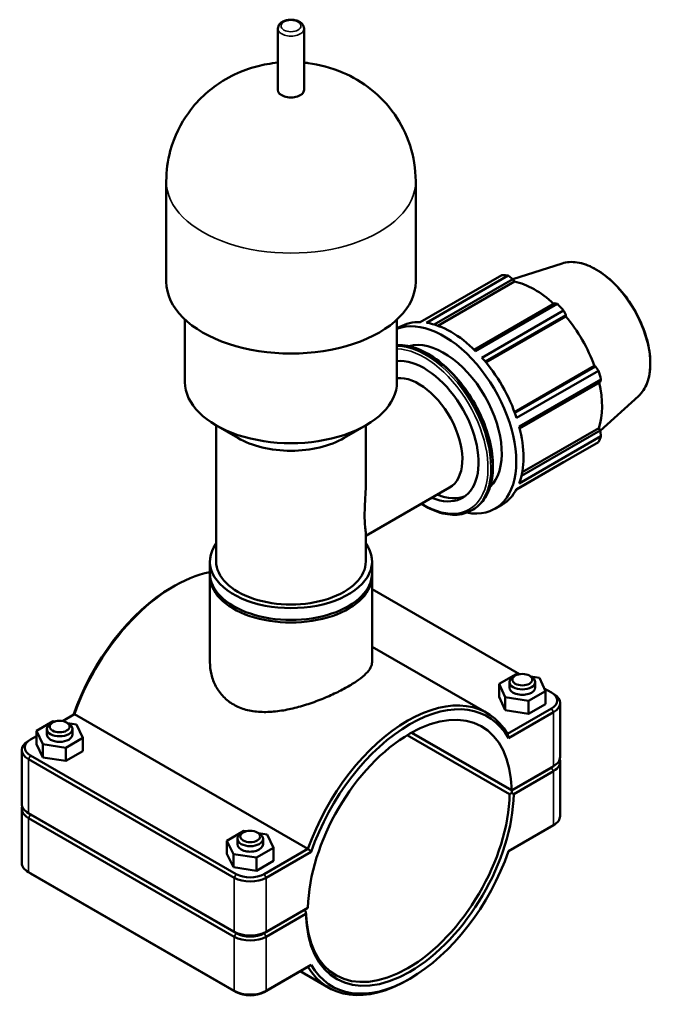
# Model space of a CAD drawing. Header units: millimetres. Extents: x 0 to 1021, y -20 to 1487.
# Tile 6 of 7: x 822 to 1021, y 764 to 1071. Entities that reach past the tile are written whole.
import ezdxf

# ---------------------------------------------------------------- set-up
doc = ezdxf.new("R2010")
doc.units = ezdxf.units.MM
doc.layers.add('Visible (ISO)', color=7, linetype='Continuous', lineweight=50)
doc.layers.add('Visible Narrow (ISO)', color=7, linetype='Continuous', lineweight=35)

msp = doc.modelspace()

# ---------------------------------------------------------------- linework, layer by layer
at = {"layer": 'Visible (ISO)'}
for p, q in [((902.78, 1049.48), (902.78, 1068.61)), ((910.97, 1049.48), (910.97, 1068.61)), ((867.923, 989.635), (867.923, 1020.982)), ((945.827, 989.635), (945.827, 1020.982)), ((991.539, 995.339), (976.151, 990.443)), ((947.23, 977.008), (972.772, 991.716)), ((974.747, 991.525), (949.206, 976.816)), ((951.638, 976.253), (976.206, 990.4)), ((952.723, 975.894), (976.658, 989.676)), ((976.206, 990.4), (976.658, 989.676)), ((989.27, 982.877), (964.119, 968.394)), ((964.529, 967.992), (990.071, 982.7)), ((992.046, 980.617), (966.505, 965.908)), ((873.766, 958.288), (873.766, 977.819)), ((939.984, 958.288), (939.984, 977.819)), ((967.569, 964.676), (992.769, 979.187)), ((967.758, 964.449), (992.702, 978.814)), ((992.769, 979.187), (992.702, 978.814)), ((939.984, 974.992), (940.898, 975.519)), ((976.705, 948.948), (1001.651, 963.314)), ((1002.006, 963.187), (976.806, 948.675)), ((1001.651, 963.314), (1002.006, 963.187)), ((977.34, 947.141), (1002.881, 961.849)), ((1003.7, 959.094), (978.158, 944.386)), ((978.303, 943.824), (1003.455, 958.308)), ((1015.397, 953.908), (1003.471, 943.086)), ((890.286, 940.847), (883.373, 944.858)), ((883.504, 902.321), (883.504, 944.783)), ((923.465, 940.847), (930.377, 944.858)), ((930.246, 926.99), (930.246, 944.783)), ((979.108, 930.165), (1003.055, 943.955)), ((1003.055, 943.955), (1003.455, 943.204)), ((978.158, 926.669), (1003.7, 941.377)), ((1003.455, 943.204), (978.879, 929.051)), ((1002.881, 939.565), (977.34, 924.856)), ((977.303, 924.786), (992.046, 933.277)), ((930.246, 910.302), (956.408, 925.367)), ((970.574, 918.754), (972.837, 920.057)), ((963.328, 918.274), (963.787, 918.539)), ((930.246, 902.321), (930.246, 911.008)), ((881.556, 898.642), (881.556, 902.321)), ((932.194, 898.642), (932.194, 902.321)), ((881.556, 870.886), (881.556, 897.825)), ((932.194, 870.886), (932.194, 897.825)), ((869.619, 894.191), (870.253, 894.558)), ((932.194, 893.653), (978.25, 867.131)), ((932.194, 875.698), (968.064, 855.041)), ((971.902, 864.11), (977.238, 867.15)), ((976.941, 866.679), (976.302, 866.308)), ((977.238, 867.15), (977.871, 867.05)), ((981.342, 866.679), (981.981, 866.308)), ((971.902, 860.022), (971.902, 864.11)), ((973.806, 859.929), (971.902, 864.11)), ((975.141, 864.686), (975.141, 862.969)), ((981.758, 866.437), (984.477, 866.009)), ((983.141, 864.686), (983.141, 862.969)), ((984.477, 866.009), (986.381, 861.828)), ((986.381, 861.828), (981.045, 858.788)), ((985.997, 862.67), (988.228, 861.385)), ((986.381, 857.74), (986.381, 861.828)), ((988.244, 861.376), (988.883, 861.005)), ((973.806, 855.841), (971.902, 860.022)), ((981.045, 858.788), (973.806, 859.929)), ((973.806, 855.841), (973.806, 859.929)), ((981.045, 854.7), (981.045, 858.788)), ((986.381, 857.74), (981.045, 854.7)), ((990.929, 841.263), (990.929, 858.145)), ((835.5, 852.472), (839.211, 854.609)), ((839.211, 854.609), (912.185, 812.587)), ((981.045, 854.7), (973.806, 855.841)), ((988.228, 856.377), (974.539, 848.494)), ((974.783, 847.166), (988.864, 855.275)), ((832.627, 852.479), (827.349, 849.406)), ((832.408, 852.02), (831.769, 851.649)), ((833.291, 852.378), (832.627, 852.479)), ((836.809, 852.02), (837.448, 851.649)), ((839.887, 851.382), (837.211, 851.786)), ((841.869, 847.214), (839.887, 851.382)), ((827.349, 849.406), (829.33, 845.237)), ((827.349, 845.318), (827.349, 849.406)), ((830.609, 848.31), (830.609, 850.027)), ((838.609, 848.31), (838.609, 850.027)), ((975.818, 830.795), (944.479, 848.842)), ((975.811, 830.875), (944.547, 848.879)), ((825.506, 846.717), (824.867, 846.346)), ((825.522, 846.726), (827.349, 847.778)), ((829.33, 841.15), (827.349, 845.318)), ((829.33, 845.237), (836.59, 844.141)), ((829.33, 841.15), (829.33, 845.237)), ((836.59, 844.141), (841.869, 847.214)), ((841.869, 843.126), (841.869, 847.214)), ((943.203, 848.099), (975.174, 829.689)), ((822.821, 826.604), (822.821, 843.486)), ((836.59, 840.053), (836.59, 844.141)), ((841.869, 843.126), (836.59, 840.053)), ((824.886, 840.616), (889.162, 803.601)), ((889.798, 804.704), (825.522, 841.718)), ((836.59, 840.053), (829.33, 841.15)), ((990.929, 822.827), (990.929, 839.71)), ((988.864, 838.392), (975.811, 830.875)), ((975.818, 830.877), (988.228, 838.023)), ((988.228, 837.941), (975.818, 830.795)), ((976.447, 829.689), (988.864, 836.839)), ((988.244, 838.033), (988.883, 838.403)), ((975.811, 830.875), (975.818, 830.877)), ((975.818, 830.795), (975.814, 830.06)), ((822.821, 808.168), (822.821, 825.051)), ((825.506, 823.374), (824.867, 823.744)), ((889.162, 786.719), (824.886, 823.733)), ((824.886, 822.18), (889.162, 785.166)), ((825.522, 823.364), (889.798, 786.35)), ((889.798, 786.268), (825.522, 823.282)), ((892.166, 818.193), (886.887, 815.12)), ((891.947, 817.734), (891.308, 817.363)), ((892.83, 818.093), (892.166, 818.193)), ((896.348, 817.734), (896.986, 817.363)), ((899.426, 817.096), (896.75, 817.501)), ((974.782, 811.844), (988.228, 819.587)), ((988.864, 819.957), (974.783, 811.848)), ((988.244, 819.597), (988.883, 819.968)), ((886.887, 815.12), (888.868, 810.951)), ((886.887, 811.032), (886.887, 815.12)), ((890.147, 814.024), (890.147, 815.741)), ((898.147, 814.024), (898.147, 815.741)), ((901.407, 812.928), (899.426, 817.096)), ((896.129, 809.855), (901.407, 812.928)), ((912.185, 812.587), (898.496, 804.704)), ((899.132, 803.601), (913.213, 811.71)), ((901.407, 808.84), (901.407, 812.928)), ((888.868, 806.864), (886.887, 811.032)), ((888.868, 810.951), (896.129, 809.855)), ((888.868, 806.864), (888.868, 810.951)), ((896.129, 805.767), (896.129, 809.855)), ((901.407, 808.84), (896.129, 805.767)), ((825.506, 804.938), (824.867, 805.309)), ((889.162, 768.283), (824.886, 805.298)), ((896.129, 805.767), (888.868, 806.864)), ((825.522, 804.928), (889.798, 767.914)), ((898.496, 786.35), (910.906, 793.496)), ((910.906, 793.414), (898.496, 786.268)), ((912.185, 794.236), (899.132, 786.719)), ((910.835, 793.455), (910.906, 793.414)), ((911.549, 793.049), (910.839, 793.458)), ((910.906, 793.496), (912.185, 794.236)), ((911.544, 793.049), (910.906, 793.414)), ((899.132, 785.166), (911.549, 792.316)), ((898.496, 767.914), (912.185, 775.797)), ((913.213, 776.392), (899.132, 768.283)), ((909.737, 774.388), (918.66, 769.25)), ((944.131, 772.123), (943.497, 771.755))]:
    msp.add_line(p, q, dxfattribs=at)
for centre, major_axis, ratio, start_param, end_param in [((906.875, 1049.48), (-4.095, 0), 0.5758617, 0, 3.1415927), ((906.875, 989.635), (-38.952, 0), 0.5758617, 0, 3.1415927), ((982.409, 962.496), (-15.969, 27.731), 0.5780931, 5.8451561, 5.9396837), ((982.985, 962.828), (14.851, -25.79), 0.5780931, 2.0696433, 2.6635608), ((982.409, 962.496), (15.969, -27.731), 0.5780931, 1.9181653, 2.0126929), ((954.605, 946.485), (-15.969, 27.731), 0.5780931, 2.680115, 6.2022385), ((982.985, 962.828), (14.851, -25.79), 0.5780931, 1.2672974, 1.8781627), ((956.867, 947.788), (-15.969, 27.731), 0.5780931, 5.9396837, 6.2831853), ((956.867, 947.788), (15.969, -27.731), 0.5780931, 2.0126929, 2.7035635), ((954.605, 946.485), (-12.775, 22.185), 0.5780931, 3.2821048, 6.1426732), ((948.503, 942.971), (-11.977, 20.798), 0.5780931, 2.4980915, 6.0256281), ((956.867, 947.788), (15.969, -27.731), 0.5780931, 1.2272947, 1.9181653), ((946.827, 942.006), (-9.581, 16.638), 0.5780931, 3.1415927, 6.0279278), ((982.409, 962.496), (15.969, -27.731), 0.5780931, 1.1327672, 1.2272947), ((906.875, 958.288), (-33.109, 0), 0.5758617, 0, 3.1415927), ((982.985, 962.828), (14.851, -25.79), 0.5780931, 0.4818993, 1.0759774), ((956.867, 947.788), (15.969, -27.731), 0.5780931, 0.4418966, 1.1327672), ((906.875, 950.327), (23.371, 0), 0.5758617, 3.9231383, 5.5016397), ((982.409, 962.496), (15.969, -27.731), 0.5780931, 0.347369, 0.4418966), ((950.221, 943.96), (11.977, -20.798), 0.5780931, 5.6396842, 6.21171), ((956.867, 947.788), (15.969, -27.731), 0.5780931, 0, 0.347369), ((906.875, 902.321), (-25.319, 0), 0.5758617, 5.8883942, 9.8195691), ((906.875, 902.321), (-23.371, 0), 0.5758617, 0, 3.1415927), ((870.388, 854.168), (24.702, 42.896), 0.5780931, 0.4587197, 1.8823989), ((906.875, 897.825), (-25.319, 0), 0.5758617, 6.2551453, 9.452818), ((906.875, 898.642), (-25.319, 0), 0.5758617, 0, 3.1415927), ((869.752, 854.535), (-24.253, -42.116), 0.5780931, 3.9289245, 5.0352196), ((979.141, 864.686), (4, 0), 0.5758617, 2.360047, 7.0647309), ((979.141, 862.969), (-4, 0), 0.5758617, 0, 3.1415927), ((983.879, 858.881), (6.15, 0), 0.5758617, 5.4977871, 7.0685835), ((983.879, 858.145), (7.05, 0), 0.5758617, 5.4977871, 7.0647309), ((943.362, 812.145), (24.702, 42.896), 0.5780931, 5.9677153, 8.1655843), ((943.998, 811.779), (22.456, 38.996), 0.5780931, 5.5169661, 8.6163334), ((943.998, 811.779), (24.253, 42.116), 0.5780931, 5.9564074, 8.1768921), ((834.609, 850.027), (-4, 0), 0.5758617, 5.5016397, 10.2063236), ((834.609, 848.31), (4, 0), 0.5758617, 3.1415927, 6.2831853), ((829.871, 843.486), (-7.05, 0), 0.5758617, 5.5016397, 7.0685835), ((829.871, 844.222), (-6.15, 0), 0.5758617, 5.4977871, 7.0685835), ((983.879, 841.263), (7.05, 0), 0.5758617, 5.4977871, 6.2831853), ((983.879, 839.71), (7.05, 0), 0.5758617, 5.4977871, 6.4756781), ((983.879, 840.445), (-6.15, 0), 0.5758617, 2.3561945, 2.5412767), ((983.879, 840.527), (6.15, 0), 0.5758617, 5.4977871, 5.5016397), ((943.326, 812.166), (-45, -26.014), 0.0016725, 2.3763391, 2.3763403), ((943.998, 811.779), (-22.906, -39.776), 0.5780931, 5.5165521, 8.6167474), ((943.362, 812.145), (-22.456, -38.996), 0.5780931, 5.5169649, 8.6163346), ((829.871, 825.051), (-7.05, 0), 0.5758617, 6.0906925, 7.0685835), ((829.871, 826.604), (-7.05, 0), 0.5758617, 0, 0.7853982), ((829.871, 825.786), (-6.15, 0), 0.5758617, 0.600316, 0.7853982), ((829.871, 825.868), (6.15, 0), 0.5758617, 3.9231383, 3.9269908), ((983.879, 822.827), (7.05, 0), 0.5758617, 5.4977871, 6.2831853), ((983.879, 822.091), (6.15, 0), 0.5758617, 5.4977871, 5.5016397), ((894.147, 815.741), (-4, 0), 0.5758617, 5.5016397, 10.2063236), ((894.147, 814.024), (4, 0), 0.5758617, 3.1415926, 6.2831853), ((943.998, 811.779), (-24.253, -42.116), 0.5780931, 5.9564074, 8.1768921), ((829.871, 808.168), (-7.05, 0), 0.5758617, 0, 0.7853982), ((829.871, 807.432), (6.15, 0), 0.5758617, 3.9231383, 3.9269908), ((894.147, 806.472), (7.05, 0), 0.5758617, 3.9269908, 5.4977871), ((894.147, 807.208), (-6.15, 0), 0.5758617, 0.7853982, 2.3561945), ((894.147, 789.59), (-7.05, 0), 0.5758617, 0.7853982, 2.3561945), ((894.147, 788.036), (7.05, 0), 0.5758617, 3.9269908, 5.4977871), ((894.147, 788.854), (6.15, 0), 0.5758617, 3.9269908, 5.4977871), ((894.147, 788.772), (-6.15, 0), 0.5758617, 0.7853982, 2.3561945), ((943.362, 812.145), (-24.702, -42.896), 0.5780931, 5.9677153, 7.0705172), ((894.147, 771.154), (-7.05, 0), 0.5758617, 0.7853982, 2.3561945), ((894.147, 770.418), (6.15, 0), 0.5758617, 3.9269908, 5.4977871)]:
    msp.add_ellipse(centre, major_axis=major_axis, ratio=ratio, start_param=start_param, end_param=end_param, dxfattribs=at)
for centre in [(979.141, 865.421), (834.609, 850.762), (894.147, 816.477)]:
    msp.add_ellipse(centre, major_axis=(3.1, 0), ratio=0.5758617, dxfattribs=at)
for points, knots in [([(910.97, 1068.61), (910.97, 1068.877), (910.916, 1069.142), (910.712, 1069.65), (910.556, 1069.888), (910.139, 1070.352), (909.864, 1070.564), (909.21, 1070.94), (908.821, 1071.092), (907.994, 1071.309), (907.557, 1071.371), (906.681, 1071.405), (906.242, 1071.376), (905.392, 1071.23), (904.981, 1071.111), (904.221, 1070.779), (903.87, 1070.564), (903.305, 1070.043), (903.078, 1069.744), (902.836, 1069.15), (902.78, 1068.881), (902.78, 1068.61)], [5.4977871, 5.4977871, 5.4977871, 5.4977871, 5.724757, 5.724757, 5.9743286, 5.9743286, 6.2836461, 6.2836461, 6.6418961, 6.6418961, 7.0028229, 7.0028229, 7.3592266, 7.3592266, 7.7178935, 7.7178935, 8.0806027, 8.0806027, 8.4086935, 8.4086935, 8.6393798, 8.6393798, 8.6393798, 8.6393798]), ([(902.78, 1057.997), (901.671, 1057.888), (900.553, 1057.734), (895.151, 1056.754), (890.63, 1055.368), (882.093, 1050.109), (878.262, 1047.051), (872.511, 1039.069), (870.425, 1035.058), (868.369, 1027.437), (867.923, 1024.213), (867.923, 1020.982)], [7.2374827, 7.2374827, 7.2374827, 7.2374827, 7.3738835, 7.3738835, 7.8876822, 7.8876822, 8.2460525, 8.2460525, 8.4852607, 8.4852607, 8.6393798, 8.6393798, 8.6393798, 8.6393798]), ([(945.827, 1020.982), (945.827, 1024.851), (945.18, 1028.704), (942.862, 1035.857), (941.151, 1039.095), (937.025, 1045.016), (934.556, 1047.487), (929.021, 1051.973), (925.994, 1053.642), (919.275, 1056.543), (915.708, 1057.404), (911.822, 1057.907), (911.395, 1057.955), (910.97, 1057.997)], [5.4977871, 5.4977871, 5.4977871, 5.4977871, 5.6823238, 5.6823238, 5.8793857, 5.8793857, 6.1155373, 6.1155373, 6.4251025, 6.4251025, 6.8473657, 6.8473657, 6.8996842, 6.8996842, 6.8996842, 6.8996842]), ([(991.539, 995.339), (992.984, 995.799), (994.587, 995.896), (998.007, 995.378), (999.831, 994.734), (1003.499, 992.758), (1005.343, 991.416), (1008.846, 988.18), (1010.505, 986.287), (1013.475, 982.145), (1014.785, 979.898), (1016.93, 975.269), (1017.764, 972.89), (1018.87, 968.23), (1019.141, 965.95), (1019.08, 961.717), (1018.749, 959.762), (1017.497, 956.402), (1016.582, 954.988), (1015.407, 953.917), (1015.402, 953.912), (1015.397, 953.908)], [5.6249709, 5.6249709, 5.6249709, 5.6249709, 5.9314049, 5.9314049, 6.2509755, 6.2509755, 6.575394, 6.575394, 6.8994588, 6.8994588, 7.2228872, 7.2228872, 7.5462961, 7.5462961, 7.8703122, 7.8703122, 8.1947749, 8.1947749, 8.5148199, 8.5148199, 8.5160634, 8.5160634, 8.5160634, 8.5160634]), ([(939.984, 969.844), (940.076, 969.848), (940.168, 969.851), (942.22, 969.895), (944.314, 969.485), (948.628, 967.813), (950.85, 966.531), (955.168, 963.23), (957.264, 961.21), (961.115, 956.644), (962.871, 954.1), (965.871, 948.742), (967.115, 945.929), (968.967, 940.311), (969.574, 937.507), (970.084, 932.183), (969.985, 929.664), (969.074, 925.172), (968.262, 923.196), (966.206, 920.319), (965.081, 919.284), (963.787, 918.539)], [5.7913987, 5.7913987, 5.7913987, 5.7913987, 5.8063048, 5.8063048, 6.1217514, 6.1217514, 6.4447817, 6.4447817, 6.7684363, 6.7684363, 7.0914614, 7.0914614, 7.4142435, 7.4142435, 7.7373378, 7.7373378, 8.061055, 8.061055, 8.3836422, 8.3836422, 8.6413135, 8.6413135, 8.6413135, 8.6413135]), ([(930.246, 926.99), (930.246, 926.054), (930.223, 925.114), (930.133, 922.808), (930.051, 921.455), (929.92, 918.896), (929.874, 917.691), (929.874, 915.524), (929.92, 914.596), (930.051, 913.036), (930.133, 912.401), (930.223, 911.542), (930.246, 911.25), (930.246, 911.008)], [5.1791268, 5.1791268, 5.1791268, 5.1791268, 5.447741, 5.447741, 5.8452543, 5.8452543, 6.2427676, 6.2427676, 6.6402808, 6.6402808, 7.0377941, 7.0377941, 7.3064083, 7.3064083, 7.3064083, 7.3064083]), ([(963.328, 918.274), (961.788, 917.388), (960.013, 916.916), (956.151, 916.833), (954.056, 917.243), (950.487, 918.627), (949.032, 919.373), (947.59, 920.289)], [2.3581282, 2.3581282, 2.3581282, 2.3581282, 2.66471212, 2.66471212, 2.98015878, 2.98015878, 3.1929947, 3.1929947, 3.1929947, 3.1929947]), ([(881.556, 870.886), (881.556, 869.631), (881.704, 868.326), (882.331, 865.755), (882.81, 864.488), (884.087, 862.125), (884.887, 861.027), (886.754, 859.106), (887.822, 858.283), (888.972, 857.621)], [13.6370312, 13.6370312, 13.6370312, 13.6370312, 14.1249115, 14.1249115, 14.6127918, 14.6127918, 15.1006721, 15.1006721, 15.5885524, 15.5885524, 15.5885524, 15.5885524]), ([(888.972, 857.621), (890.122, 856.959), (891.415, 856.423), (894.21, 855.659), (895.713, 855.43), (898.828, 855.263), (900.444, 855.324), (903.683, 855.669), (905.307, 855.954), (908.439, 856.656), (910.061, 857.1), (913.301, 858.129), (914.92, 858.714), (918.04, 859.963), (919.545, 860.628), (922.341, 861.974), (923.632, 862.655), (925.925, 863.976), (926.992, 864.653), (928.86, 865.992), (929.662, 866.655), (930.941, 867.94), (931.42, 868.563), (932.047, 869.761), (932.194, 870.336), (932.194, 870.886)], [0, 0, 0, 0, 0.4878803, 0.4878803, 0.9757606, 0.9757606, 1.4636409, 1.4636409, 1.9515212, 1.9515212, 2.4379254, 2.4379254, 2.9243296, 2.9243296, 3.4107339, 3.4107339, 3.8971381, 3.8971381, 4.3835423, 4.3835423, 4.8699466, 4.8699466, 5.3563508, 5.3563508, 5.842755, 5.842755, 5.842755, 5.842755])]:
    msp.add_open_spline(points, degree=3, knots=knots, dxfattribs=at)
for points, weights in [([(976.206, 990.4), (975.495, 990.953), (974.747, 991.525)], [1.00139794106, 1.00110742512, 1]), ([(990.071, 982.7), (989.666, 982.792), (989.27, 982.877)], [1, 1.00110742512, 1.00139794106]), ([(992.769, 979.187), (992.418, 979.889), (992.046, 980.617)], [1.00139794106, 1.00110742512, 1]), ([(1002.881, 961.849), (1002.438, 962.534), (1002.006, 963.187)], [1, 1.00110742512, 1.00139794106]), ([(1003.455, 958.308), (1003.578, 958.695), (1003.7, 959.094)], [1.00139794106, 1.00110742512, 1]), ([(1003.7, 941.377), (1003.578, 942.311), (1003.455, 943.204)], [1, 1.00110742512, 1.00139794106]), ([(992.046, 933.277), (992.065, 933.312), (992.084, 933.346)], [1, 1.0000558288, 1.00010958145]), ([(975.814, 830.06), (975.492, 829.874), (975.174, 829.689)], [1.00580187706, 1.00874273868, 1.0116413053]), ([(911.549, 793.049), (911.546, 793.05), (911.544, 793.049)], [1.0116413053, 1.00874273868, 1.00580187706])]:
    msp.add_rational_spline(points, weights, degree=2, dxfattribs=at)
for points, degree in [([(974.783, 847.166), (974.702, 847.608), (974.621, 848.051), (974.539, 848.494)], 3), ([(975.814, 830.06), (976.13, 829.876), (976.447, 829.689)], 2), ([(913.213, 811.71), (912.87, 812.002), (912.527, 812.294), (912.185, 812.587)], 3), ([(911.549, 792.316), (911.546, 792.684), (911.544, 793.049)], 2), ([(913.213, 776.392), (912.87, 776.194), (912.527, 775.995), (912.185, 775.797)], 3)]:
    msp.add_open_spline(points, degree=degree, dxfattribs=at)
at = {"layer": 'Visible Narrow (ISO)'}
for p, q in [((988.228, 856.377), (988.864, 855.275)), ((988.864, 855.275), (988.864, 838.392)), ((825.522, 841.718), (824.886, 840.616)), ((824.886, 823.733), (824.886, 840.616)), ((988.228, 838.023), (988.864, 838.392)), ((988.228, 837.941), (988.864, 836.839)), ((988.864, 836.839), (988.864, 819.957)), ((825.522, 823.364), (824.886, 823.733)), ((825.522, 823.282), (824.886, 822.18)), ((824.886, 805.298), (824.886, 822.18)), ((988.228, 819.587), (988.864, 819.957)), ((825.522, 804.928), (824.886, 805.298)), ((889.798, 804.704), (889.162, 803.601)), ((889.162, 803.601), (889.162, 786.719)), ((898.496, 804.704), (899.132, 803.601)), ((899.132, 786.719), (899.132, 803.601)), ((889.798, 786.35), (889.162, 786.719)), ((889.798, 786.268), (889.162, 785.166)), ((889.162, 785.166), (889.162, 768.283)), ((898.496, 786.35), (899.132, 786.719)), ((898.496, 786.268), (899.132, 785.166)), ((899.132, 768.283), (899.132, 785.166)), ((889.798, 767.914), (889.162, 768.283)), ((898.496, 767.914), (899.132, 768.283))]:
    msp.add_line(p, q, dxfattribs=at)
msp.add_ellipse((906.875, 1069.428), major_axis=(3.095, 0), ratio=0.5758617, dxfattribs=at)
for centre, major_axis, ratio, start_param, end_param in [((906.875, 1068.61), (-4.095, 0), 0.5758617, 0, 3.1415927), ((906.875, 1020.982), (-38.952, 0), 0.5758617, 0, 3.1415927), ((1001.96, 973.755), (-12.023, 20.879), 0.5780931, 3.2668427, 6.1579352), ((949.415, 943.496), (-14.372, 24.958), 0.5780931, 3.1415927, 5.9811808), ((948.956, 943.232), (14.372, -24.958), 0.5780931, 0, 2.8143436), ((948.503, 942.971), (-14.053, 24.403), 0.5780931, 2.3210416, 5.9418215)]:
    msp.add_ellipse(centre, major_axis=major_axis, ratio=ratio, start_param=start_param, end_param=end_param, dxfattribs=at)

doc.saveas('drawing.dxf')
